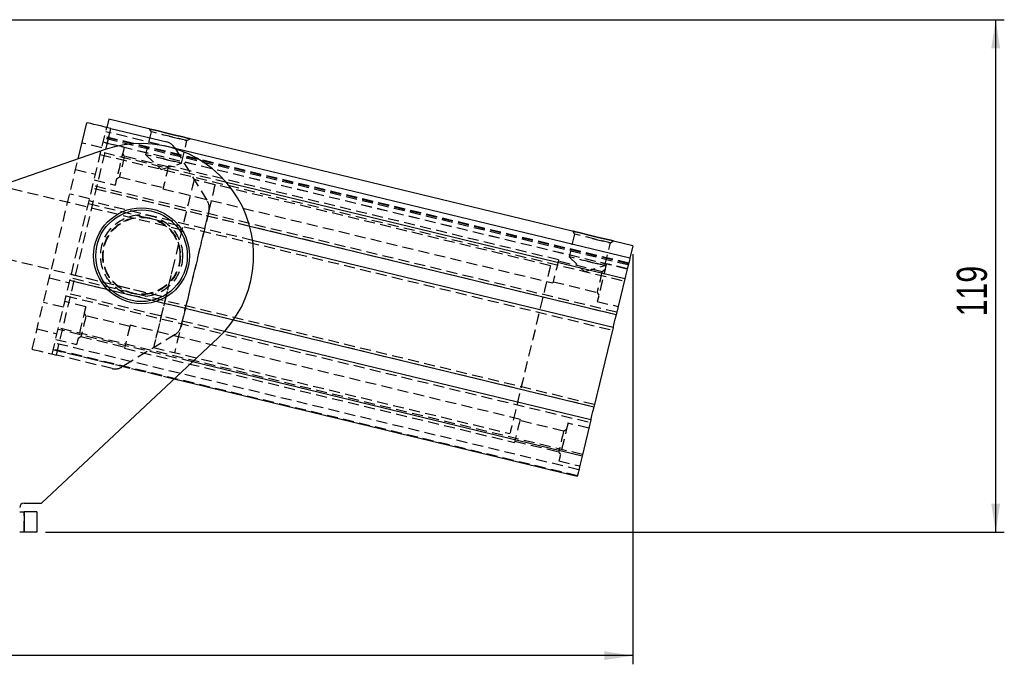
# Model space of a CAD drawing. Extents: x 62 to 809, y 49 to 567.
# Tile 7 of 7: x 581 to 809, y 417 to 567. Entities that reach past the tile are written whole.
import ezdxf

# ---------------------------------------------------------------- set-up
doc = ezdxf.new("R2010")
doc.units = 0
doc.header["$LTSCALE"] = 2
doc.linetypes.add('HIDDEN', pattern=[1.905, 1.27, -0.635])
doc.layers.get('0').update_dxf_attribs({"linetype": 'CONTINUOUS'})
doc.styles.add('SLDTEXTSTYLE0', font='TXT', dxfattribs={"width": 0.75})
doc.dimstyles.new('SLDDIMSTYLE0', dxfattribs={"dimtxt": 7, "dimasz": 6.604, "dimexe": 0, "dimexo": 0.0625, "dimgap": 1.75, "dimtad": 1, "dimdec": 0, "dimrnd": 1e-09, "dimzin": 12, "dimtxsty": 'SLDTEXTSTYLE0', "dimsah": 1, "dimcen": 0.09, "dimazin": 3, "dimtfac": 1, "dimtdec": 0, "dimtofl": 0, "dimtmove": 0, "dimatfit": 3, "dimtolj": 1, "dimtzin": 12})

# ---------------------------------------------------------------- blocks, each defined once
blk = doc.blocks.new('_D')
at = {"color": 179, "linetype": 'CONTINUOUS'}
for p, q in [((440.82, 566.69), (808.93, 566.69)), ((806.93, 447.95), (806.93, 566.69)), ((586.66, 447.95), (808.93, 447.95))]:
    blk.add_line(p, q, dxfattribs=at)
for points in [[(806.93, 566.69), (805.91, 560.08), (807.95, 560.08)], [(806.93, 447.95), (807.95, 454.56), (805.91, 454.56)]]:
    blk.add_solid(points, dxfattribs=at)
at = {"color": 179, "linetype": 'CONTINUOUS', "insert": (797.91, 497.95, 0.1), "char_height": 7, "attachment_point": 1, "rotation": 90, "style": 'SLDTEXTSTYLE0'}
blk.add_mtext('119', dxfattribs=at)
blk = doc.blocks.new('_D_2')
at = {"color": 179, "linetype": 'CONTINUOUS'}
for p, q in [((722.83, 512.33), (722.83, 417.35)), ((284.7, 499.99), (284.7, 417.35)), ((722.83, 419.35), (284.7, 419.35))]:
    blk.add_line(p, q, dxfattribs=at)
for points in [[(284.7, 419.35), (291.3, 418.34), (291.3, 420.37)], [(722.83, 419.35), (716.23, 420.37), (716.23, 418.34)]]:
    blk.add_solid(points, dxfattribs=at)
at = {"color": 179, "linetype": 'CONTINUOUS', "insert": (472.33, 428.37, 0.1), "char_height": 7, "attachment_point": 1, "style": 'SLDTEXTSTYLE0'}
blk.add_mtext('438', dxfattribs=at)

msp = doc.modelspace()

# ---------------------------------------------------------------- linework, layer by layer
at = {"color": 7, "linetype": 'CONTINUOUS'}
for p, q in [((601.318865, 543.65847), (600.849642, 541.714291)), ((722.830012, 514.332009), (601.318865, 543.65847)), ((722.830012, 514.332009), (601.318865, 543.65847)), ((594.206541, 534.435498), (596.23222, 542.828697)), ((601.821735, 541.47968), (614.766001, 538.355608)), ((600.469082, 536.585177), (436.411212, 480.270701)), ((616.62197, 537.003766), (616.758122, 536.780973)), ((722.12617, 511.415741), (616.711437, 536.857369)), ((722.12617, 511.415742), (616.711437, 536.857369)), ((720.982357, 506.676447), (628.600909, 528.972518)), ((718.961283, 498.302259), (634.001746, 518.807061)), ((718.252732, 495.36655), (634.667425, 515.539691)), ((722.830012, 514.332009), (722.12617, 511.415742)), ((722.830012, 514.332009), (722.830012, 514.332009)), ((722.12617, 511.415742), (722.12617, 511.415741)), ((720.982357, 506.676447), (718.961283, 498.302259)), ((713.799818, 476.916297), (630.214497, 497.089439)), ((718.252732, 495.36655), (713.799818, 476.916297)), ((713.091298, 473.980586), (628.131761, 494.48539)), ((585.726826, 454.702544), (626.672476, 493.006575)), ((711.070194, 465.606398), (620.697989, 487.41754)), ((709.926381, 460.867106), (616.436257, 483.43075)), ((713.091298, 473.980586), (711.070194, 465.606398)), ((581.657863, 454.702544), (585.726826, 454.702544)), ((580.657861, 452.702547), (581.657863, 452.702547)), ((581.657863, 452.702547), (581.657863, 447.952549)), ((584.657862, 452.702547), (581.657863, 452.702547)), ((584.657862, 452.702547), (584.657862, 447.952549)), ((581.657863, 447.952549), (580.657861, 447.952549)), ((584.657862, 447.952549), (581.657863, 447.952549))]:
    msp.add_line(p, q, dxfattribs=at)
at = {"color": 7, "linetype": 'HIDDEN'}
for p, q in [((588.180616, 489.221475), (600.849642, 541.714291)), ((589.152708, 488.986864), (601.821735, 541.47968)), ((610.685929, 541.397751), (611.114397, 540.696657)), ((721.75081, 509.860399), (600.239663, 539.186858)), ((721.819653, 510.145676), (600.308507, 539.472136)), ((721.85333, 510.28524), (600.342198, 539.6117)), ((721.854343, 510.289353), (600.343182, 539.615813)), ((616.711437, 536.857369), (600.615039, 540.742201)), ((611.114397, 540.696657), (609.84303, 535.428907)), ((619.441315, 538.686975), (620.142399, 539.115448)), ((589.152708, 488.986864), (600.655734, 536.648455)), ((599.711775, 536.999659), (595.094352, 538.114064)), ((721.520021, 508.904151), (600.008874, 538.230612)), ((721.52315, 508.917096), (600.011989, 538.243555)), ((604.88896, 537.138921), (600.028514, 538.311978)), ((616.758122, 536.780973), (624.175682, 524.643963)), ((618.169948, 533.419222), (619.441315, 538.686975)), ((583.563193, 490.335881), (594.206541, 534.435498)), ((599.342271, 535.468618), (720.853402, 506.142158)), ((628.600909, 528.972518), (599.471211, 536.002907)), ((604.936375, 535.027358), (604.537039, 535.680787)), ((615.102976, 532.573672), (604.936375, 535.027358)), ((609.84303, 535.428907), (613.426342, 532.020291)), ((593.616306, 531.989902), (598.233729, 530.875496)), ((613.426342, 532.020291), (618.169948, 533.419222)), ((705.575659, 511.03815), (615.171357, 532.857036)), ((603.129371, 529.848251), (603.782787, 530.247595)), ((603.782787, 530.247595), (613.949387, 527.793909)), ((625.939815, 528.457845), (621.079369, 529.630904)), ((703.706949, 509.688911), (621.079369, 529.630904)), ((618.264033, 517.965834), (575.966208, 528.174325)), ((634.001746, 518.807061), (597.450121, 527.628719)), ((718.961283, 498.302259), (597.450121, 527.628719)), ((719.105556, 498.900094), (597.594409, 528.226553)), ((597.917005, 529.563176), (602.77745, 528.390118)), ((613.881006, 527.510545), (704.285293, 505.691659)), ((596.861242, 525.188775), (592.24382, 526.30318)), ((618.264033, 517.965834), (596.39202, 523.244597)), ((596.597313, 524.095174), (718.108459, 494.768713)), ((634.667425, 515.539691), (596.741601, 524.693009)), ((624.532147, 522.375701), (618.076875, 495.628943)), ((547.811612, 518.509982), (614.510252, 502.412407)), ((709.295406, 517.000878), (708.024039, 511.733127)), ((708.866938, 517.701971), (709.295406, 517.000878)), ((716.350957, 509.723443), (717.622324, 514.991195)), ((717.622324, 514.991195), (718.323424, 515.419669)), ((708.024039, 511.733127), (711.607351, 508.324511)), ((722.12617, 511.415742), (722.12617, 511.415742)), ((715.673848, 508.301099), (705.507263, 510.754785)), ((711.607351, 508.324511), (716.350957, 509.723443)), ((721.53966, 508.985518), (716.6792, 510.158577)), ((587.551593, 506.861397), (592.169016, 505.746991)), ((713.944091, 477.514132), (592.43296, 506.840591)), ((592.638238, 507.69117), (614.510252, 502.412407)), ((716.327294, 508.700443), (715.673848, 508.301099)), ((630.214497, 497.089439), (592.288672, 506.242757)), ((713.799818, 476.916297), (592.288672, 506.242757)), ((704.353674, 505.975023), (714.52029, 503.521337)), ((591.435849, 502.709213), (712.946995, 473.382751)), ((628.131761, 494.48539), (591.580137, 503.307047)), ((714.52029, 503.521337), (714.919611, 502.867908)), ((590.796544, 500.06027), (586.179107, 501.174674)), ((595.973714, 500.199531), (591.113268, 501.37259)), ((714.567705, 501.409774), (719.428136, 500.236717)), ((596.02113, 498.087969), (595.621794, 498.741398)), ((606.18773, 495.634283), (596.02113, 498.087969)), ((696.660413, 474.09876), (606.256126, 495.917647)), ((584.70106, 495.050513), (589.318483, 493.936107)), ((620.697989, 487.41754), (589.559048, 494.932859)), ((711.15221, 465.946271), (589.641078, 495.27273)), ((594.214126, 492.908862), (594.867556, 493.308208)), ((594.867556, 493.308208), (605.034142, 490.854521)), ((616.725042, 493.772979), (604.365229, 486.21926)), ((710.302874, 462.427146), (588.791742, 491.753605)), ((589.001759, 492.623788), (593.862205, 491.45073)), ((616.436257, 483.43075), (588.415234, 490.193565)), ((709.926381, 460.867106), (588.415234, 490.193565)), ((709.961577, 461.012917), (588.450416, 490.339379)), ((602.096974, 485.862794), (589.152708, 488.986864)), ((604.96576, 490.571157), (695.370047, 468.752271)), ((611.694901, 490.747337), (616.555347, 489.574279)), ((611.694901, 490.747337), (694.322481, 470.805346)), ((706.758617, 471.361711), (696.592017, 473.815395)), ((712.624415, 472.046128), (707.763954, 473.219189)), ((707.412048, 471.761054), (706.758617, 471.361711)), ((695.438444, 469.035636), (705.605029, 466.581947)), ((705.605029, 466.581947), (706.00438, 465.92852)), ((705.65246, 464.470385), (710.51289, 463.297329)), ((581.657863, 447.952549), (581.657863, 452.702547))]:
    msp.add_line(p, q, dxfattribs=at)
at = {"color": 8, "linetype": 'CONTINUOUS'}
msp.add_line((600.655734, 536.648455), (601.821735, 541.47968), dxfattribs=at)
at = {"color": 7, "linetype": 'CONTINUOUS', "flags": 128}
for points in [[(601.821735, 541.47968), (600.731283, 541.742858), (599.682718, 541.995925), (598.716377, 542.229152), (597.869351, 542.433577), (597.174226, 542.601346), (596.657707, 542.726009), (596.339627, 542.802776), (596.23222, 542.828697)], [(615.414171, 540.2566), (616.637929, 539.961248), (617.778285, 539.686025), (618.75753, 539.449683), (619.508936, 539.268334), (619.981288, 539.154333), (620.142399, 539.115448), (619.981288, 539.154333), (619.508936, 539.268334), (618.75753, 539.449685), (617.778285, 539.686025), (616.637929, 539.961248), (615.414171, 540.2566), (614.190399, 540.551952), (613.050043, 540.827176), (612.070798, 541.063516), (611.319392, 541.244865), (610.84704, 541.358867), (610.685929, 541.397751), (610.84704, 541.358867), (611.319392, 541.244865), (612.070798, 541.063516), (613.050043, 540.827176), (614.190399, 540.551952), (615.414171, 540.2566)], [(713.595166, 516.56082), (714.818939, 516.265469), (715.959295, 515.990245), (716.938539, 515.753904), (717.689945, 515.572554), (718.162312, 515.458553), (718.323424, 515.419669), (718.162312, 515.458553), (717.689945, 515.572554), (716.938539, 515.753904), (715.959295, 515.990245), (714.818939, 516.265469), (713.595166, 516.56082), (712.371423, 516.856172), (711.231037, 517.131396), (710.251792, 517.367736), (709.500386, 517.549086), (709.028049, 517.663088), (708.866938, 517.701971), (709.028049, 517.663088), (709.500386, 517.549086), (710.251792, 517.367736), (711.231037, 517.131396), (712.371423, 516.856172), (713.595166, 516.56082)], [(722.12617, 511.415741), (721.996441, 510.878167), (721.862747, 510.324162), (721.72515, 509.754096), (721.583768, 509.168346), (721.43872, 508.567302), (721.290066, 507.951364), (721.137925, 507.320939), (720.982357, 506.676447)], [(718.252732, 495.36655), (718.308761, 495.59871), (718.501254, 496.396216), (718.712761, 497.272593), (718.905254, 498.070097), (718.961283, 498.302259)], [(713.091298, 473.980586), (713.147326, 474.212746), (713.33979, 475.010252), (713.551297, 475.886631), (713.74379, 476.684137), (713.799818, 476.916297)], [(711.070194, 465.606398), (710.914656, 464.961908), (710.762485, 464.331481), (710.613831, 463.715545), (710.468783, 463.114499), (710.327401, 462.528749), (710.189833, 461.958683), (710.05611, 461.40468), (709.926381, 460.867106)]]:
    msp.add_lwpolyline(points, dxfattribs=at)
at = {"color": 7, "linetype": 'HIDDEN', "flags": 128}
for points in [[(615.277856, 539.691816), (616.45083, 539.40872), (617.528795, 539.148557), (618.424385, 538.932408), (619.065075, 538.777781), (619.398936, 538.697203), (619.398936, 538.697203), (619.065075, 538.777781), (618.424385, 538.932408), (617.528795, 539.148557), (616.45083, 539.40872), (615.277856, 539.691816), (614.104866, 539.974912), (613.026916, 540.235075), (612.131326, 540.451226), (611.490636, 540.605853), (611.156776, 540.686429), (611.114397, 540.696657)], [(604.88896, 537.138921), (604.886486, 537.128723), (604.827999, 536.886346), (604.695722, 536.338272), (604.499473, 535.525151), (604.253813, 534.507285), (603.976964, 533.360167), (603.689446, 532.168872), (603.412583, 531.021752), (603.166922, 530.003886), (602.970689, 529.190765), (602.838411, 528.642692), (602.779909, 528.400316), (602.77745, 528.390118)], [(604.936375, 535.027358), (604.914366, 534.936125), (604.819878, 534.544644), (604.663222, 533.895586), (604.465573, 533.076616), (604.253604, 532.198337), (604.05594, 531.379366), (603.899299, 530.730311), (603.804811, 530.338827), (603.782787, 530.247595)], [(614.006489, 534.424065), (615.179478, 534.140968), (616.257428, 533.880806), (617.153033, 533.664656), (617.793708, 533.510028), (618.127569, 533.42945), (618.127569, 533.42945), (617.793708, 533.510028), (617.153033, 533.664656), (616.257428, 533.880806), (615.179478, 534.140968), (614.006489, 534.424065), (612.833514, 534.707161), (611.755564, 534.967323), (610.859959, 535.183473), (610.219284, 535.338101), (609.885409, 535.418679), (609.84303, 535.428907)], [(615.171357, 532.857036), (615.161567, 532.816423), (615.08493, 532.498889), (614.940896, 531.902119), (614.746853, 531.098094), (614.526182, 530.18379), (614.30551, 529.269486), (614.111467, 528.465462), (613.967433, 527.868692), (613.890796, 527.551158), (613.881006, 527.510545)], [(621.079369, 529.630904), (621.039226, 529.464577), (620.919495, 528.968441), (620.722204, 528.150986), (620.450734, 527.026199), (620.109736, 525.613325), (619.70505, 523.936537), (619.243591, 522.024528), (618.733256, 519.910012), (618.182777, 517.629169), (617.601573, 515.221024), (616.999595, 512.726782), (616.387143, 510.18912), (615.774675, 507.651458), (615.172698, 505.157216), (614.591493, 502.749072), (614.041029, 500.468229), (613.530695, 498.353713), (613.069235, 496.441704), (612.664535, 494.764917), (612.323551, 493.352041), (612.052082, 492.227255), (611.854791, 491.4098), (611.735045, 490.913664), (611.694901, 490.747337)], [(621.079369, 529.630904), (621.039226, 529.464577), (620.919495, 528.968441), (620.722204, 528.150986), (620.450734, 527.026199), (620.109736, 525.613325), (619.70505, 523.936537), (619.243591, 522.024528), (618.733256, 519.910012), (618.182777, 517.629169), (617.601573, 515.221024), (616.999595, 512.726782), (616.387143, 510.18912)], [(625.939815, 528.457845), (625.899672, 528.291519), (625.779941, 527.795383), (625.582649, 526.977928), (625.31118, 525.85314), (624.970182, 524.440266), (624.565496, 522.763479), (624.104037, 520.85147), (623.593702, 518.736954), (623.043223, 516.45611), (622.462018, 514.047966), (621.860041, 511.553724), (621.247589, 509.016062)], [(713.45885, 515.996036), (714.63184, 515.71294), (715.70979, 515.452778), (716.605379, 515.236628), (717.24607, 515.082), (717.579945, 515.001422), (717.579945, 515.001422), (717.24607, 515.082), (716.605379, 515.236628), (715.70979, 515.452778), (714.63184, 515.71294), (713.45885, 515.996036), (712.28589, 516.279133), (711.20794, 516.539295), (710.312321, 516.755445), (709.67166, 516.910073), (709.337785, 516.99065), (709.295406, 517.000878)], [(712.187513, 510.728285), (713.360473, 510.445189), (714.438423, 510.185026), (715.334042, 509.968876), (715.974703, 509.814249), (716.308578, 509.733671), (716.308578, 509.733671), (715.974703, 509.814249), (715.334042, 509.968876), (714.438423, 510.185027), (713.360473, 510.445189), (712.187513, 510.728285), (711.014523, 511.011382), (709.936573, 511.271544), (709.040984, 511.487694), (708.400293, 511.642321), (708.066418, 511.722899), (708.024039, 511.733127)], [(616.387143, 510.18912), (615.774675, 507.651458), (615.172698, 505.157216), (614.591493, 502.749072), (614.041029, 500.468229), (613.530695, 498.353713), (613.069235, 496.441704), (612.664535, 494.764917), (612.323551, 493.352041), (612.052082, 492.227255), (611.854791, 491.4098), (611.735045, 490.913664), (611.694901, 490.747337)], [(703.706949, 509.688911), (703.666805, 509.522584), (703.547074, 509.026448), (703.349783, 508.208994), (703.078314, 507.084206), (702.737316, 505.671331), (702.33263, 503.994545), (701.871171, 502.082535), (701.360836, 499.968019), (700.810357, 497.687177), (700.229152, 495.279032), (699.627175, 492.78479), (699.014722, 490.247127), (698.402255, 487.709465), (697.800278, 485.215223), (697.219073, 482.80708), (696.668609, 480.526234), (696.158274, 478.411718), (695.696815, 476.499709), (695.292114, 474.822922), (694.951131, 473.41005), (694.679662, 472.285262), (694.48237, 471.467807), (694.362625, 470.971673), (694.322481, 470.805346)], [(705.575659, 511.03815), (705.565854, 510.997537), (705.489217, 510.680002), (705.345183, 510.083233), (705.15114, 509.279208), (704.930468, 508.364905), (704.709812, 507.4506), (704.515754, 506.646575), (704.371735, 506.049806), (704.295098, 505.732272), (704.285293, 505.691659)], [(716.6792, 510.158577), (716.676756, 510.148379), (716.618254, 509.906003), (716.485961, 509.35793), (716.289713, 508.544807), (716.044082, 507.526941), (715.767219, 506.379823), (715.479686, 505.188528), (715.202852, 504.041409), (714.957192, 503.023544), (714.760943, 502.210421), (714.628651, 501.662348), (714.570179, 501.419972), (714.567705, 501.409774)], [(621.247589, 509.016062), (620.635121, 506.4784), (620.033144, 503.984158), (619.451939, 501.576013), (618.901475, 499.29517), (618.39114, 497.180654), (617.929681, 495.268646), (617.524981, 493.591859), (617.183997, 492.178983), (616.912528, 491.054197), (616.715237, 490.236741), (616.595491, 489.740605), (616.555347, 489.574279)], [(715.673848, 508.301099), (715.651854, 508.209867), (715.557351, 507.818384), (715.40071, 507.169328), (715.203061, 506.350357), (714.991077, 505.472079), (714.793428, 504.653107), (714.636787, 504.004052), (714.542284, 503.612568), (714.52029, 503.521337)], [(595.973714, 500.199531), (595.971241, 500.189333), (595.912754, 499.946958), (595.780476, 499.398884), (595.584228, 498.585761), (595.338567, 497.567897), (595.061719, 496.420777), (594.774201, 495.229483), (594.497337, 494.082364), (594.251676, 493.064499), (594.055443, 492.251376), (593.923165, 491.703302), (593.864664, 491.460928), (593.862205, 491.45073)], [(596.02113, 498.087969), (595.999121, 497.996737), (595.904632, 497.605254), (595.747991, 496.956198), (595.550328, 496.137227), (595.338359, 495.258949), (595.140695, 494.439977), (594.984054, 493.790922), (594.889565, 493.399438), (594.867556, 493.308208)], [(606.256126, 495.917647), (606.246321, 495.877034), (606.169685, 495.559499), (606.02565, 494.96273), (605.831607, 494.158706), (605.610936, 493.244401), (605.390265, 492.330097), (605.196222, 491.526074), (605.052187, 490.929304), (604.97555, 490.61177), (604.96576, 490.571157)], [(583.563193, 490.335881), (583.6706, 490.30996), (583.988666, 490.233193), (584.505199, 490.10853), (585.200324, 489.940763), (586.047336, 489.736338), (587.013691, 489.503111), (588.062241, 489.250044), (589.152708, 488.986864)], [(696.660413, 474.09876), (696.650608, 474.058146), (696.573972, 473.740614), (696.429952, 473.143845), (696.235894, 472.339819), (696.015238, 471.425517), (695.794567, 470.511212), (695.600509, 469.707186), (695.456489, 469.110417), (695.379852, 468.792884), (695.370047, 468.752271)], [(707.763954, 473.219189), (707.76151, 473.208989), (707.703008, 472.966614), (707.570716, 472.418542), (707.374497, 471.605419), (707.128822, 470.587554), (706.851973, 469.440433), (706.564455, 468.249141), (706.287592, 467.10202), (706.041931, 466.084155), (705.845698, 465.271032), (705.71342, 464.72296), (705.654918, 464.480585), (705.65246, 464.470385)], [(706.758617, 471.361711), (706.736594, 471.270478), (706.64212, 470.878995), (706.485464, 470.229941), (706.287815, 469.41097), (706.075846, 468.532692), (705.878182, 467.71372), (705.721541, 467.064663), (705.627053, 466.673179), (705.605029, 466.581947)]]:
    msp.add_lwpolyline(points, dxfattribs=at)
at = {"color": 7, "linetype": 'CONTINUOUS'}
for radius in [11.1125, 10.6125]:
    msp.add_circle((608.910375, 511.993621), radius, dxfattribs=at)
at = {"color": 7, "linetype": 'HIDDEN'}
for radius in [9.5, 9, 8.9]:
    msp.add_circle((608.910375, 511.993621), radius, dxfattribs=at)
at = {"color": 7, "linetype": 'CONTINUOUS'}
for centre, radius, start, end in [((608.910375, 511.993621), 26, 313.09087757, 108.9452874), ((614.062166, 535.439341), 3, 31.43126297, 76.43126622), ((581.657864, 453.702546), 1, 90, 180)]:
    msp.add_arc(centre, radius, start, end, dxfattribs=at)
at = {"color": 7, "linetype": 'HIDDEN'}
for centre, start, end in [((621.615882, 523.079536), 346.43126622, 31.43126297), ((615.160608, 496.332778), 301.43126948, 346.43126622), ((602.800805, 488.77906), 256.43126622, 301.43126948)]:
    msp.add_arc(centre, 3, start, end, dxfattribs=at)

# ---------------------------------------------------------------- dimensions: what is measured, and where the dimension line sits
at = {"color": 179, "linetype": 'CONTINUOUS'}
dim = msp.add_linear_dim(base=(806.929652, 566.686239), p1=(584.657864, 447.952546), p2=(438.818999, 566.686239), angle=90, dimstyle='SLDDIMSTYLE0', dxfattribs=at)
dim.commit()
dim.dimension.update_dxf_attribs({"geometry": '_D', "text_midpoint": (806.929652, 508.548831), "dimtype": 160})
dim = msp.add_linear_dim(base=(284.700254, 419.351071), p1=(722.830018, 514.332009), p2=(284.700254, 501.986926), dimstyle='SLDDIMSTYLE0', dxfattribs=at)
dim.commit()
dim.dimension.update_dxf_attribs({"geometry": '_D_2', "text_midpoint": (482.931424, 419.351071), "dimtype": 160})

doc.saveas('drawing.dxf')
